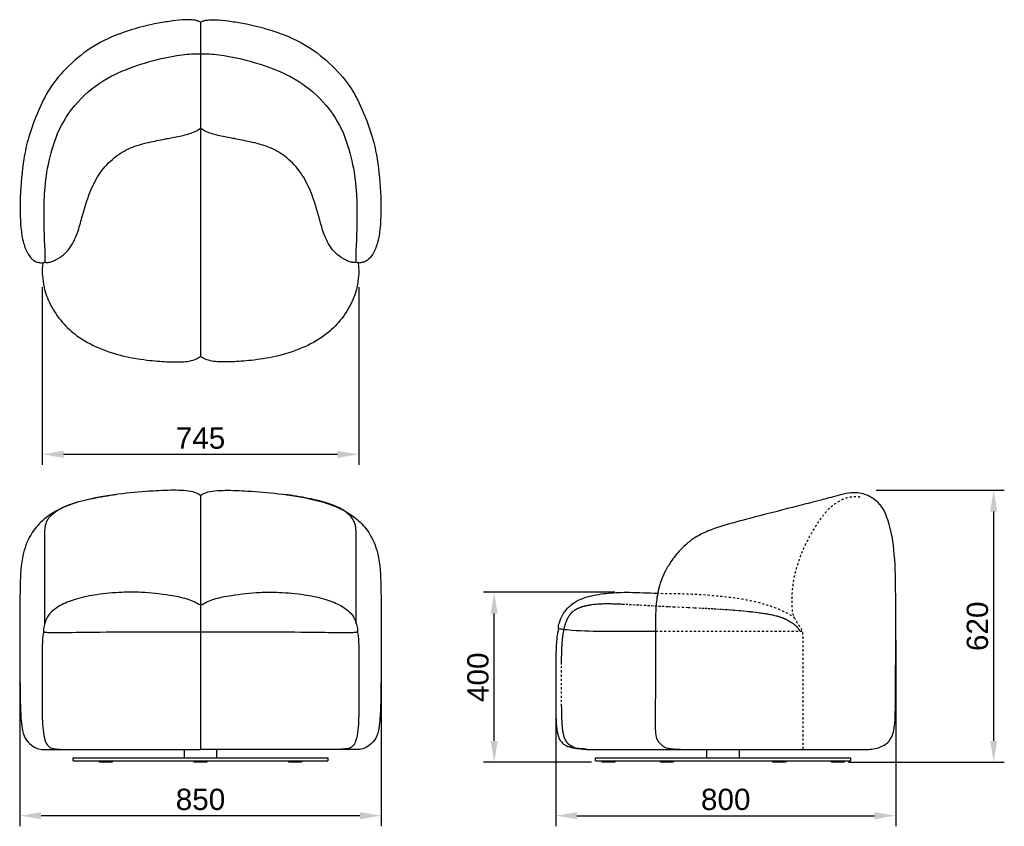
# Model space of a CAD drawing. Header units: millimetres. Extents: x 5603 to 7921, y -191 to 1708.
import ezdxf

# ---------------------------------------------------------------- set-up
doc = ezdxf.new("R2010")
doc.units = ezdxf.units.MM
doc.linetypes.add('Dashed', pattern=[10, 5, -5])
for name, color, linetype, true_color in [('CAD$图层 03 - 复制', 7, 'Continuous', 0xffffff), ('CAD$实线 - 复制', 7, 'Continuous', 0x000000), ('CAD$破线 - 复制', 7, 'Continuous', 0xbf3f3f), ('CAD$虚线 - 复制', 7, 'Dashed', 0xbf3f3f)]:
    doc.layers.add(name, color=color, linetype=linetype, true_color=true_color)
doc.styles.add('默认值', font='arial.ttf')
doc.dimstyles.new('默认值', dxfattribs={"dimscale": 50, "dimtxt": 1, "dimasz": 1, "dimexe": 0.5, "dimexo": 0.5, "dimgap": 0.25, "dimtad": 1, "dimtoh": 1, "dimdec": 0, "dimzin": 1, "dimdsep": 46, "dimtxsty": '默认值', "dimcen": 0.5, "dimazin": 1, "dimtfac": 1, "dimtdec": 4, "dimtix": 1, "dimtofl": 0, "dimtmove": 1, "dimatfit": 3, "dimfxl": 1, "dimtolj": 1, "dimtzin": 1, "dimarcsym": 0})

# ---------------------------------------------------------------- blocks, each defined once
blk = doc.blocks.new('*D1')
at = {"layer": 'CAD$图层 03 - 复制', "color": 0, "lineweight": -2, "transparency": 16777216}
for p, q in [((7619.3, 600.1), (7920.9, 600.1)), ((7895.9, 10), (7895.9, 550.1)), ((7553.9, -40), (7920.9, -40))]:
    blk.add_line(p, q, dxfattribs=at)
at = {"layer": 'CAD$图层 03 - 复制', "color": 0, "transparency": 16777216}
for points in [[(7887.5, 550.1), (7904.2, 550.1), (7895.9, 600.1)], [(7887.5, 10), (7904.2, 10), (7895.9, -40)]]:
    blk.add_solid(points, dxfattribs=at)
at = {"layer": 'Defpoints', "color": 0, "transparency": 16777216}
for p in [(7594.3, 600.1), (7895.9, 600.1), (7528.9, -40)]:
    blk.add_point(p, dxfattribs=at)
at = {"layer": 'CAD$图层 03 - 复制', "color": 0, "transparency": 16777216, "insert": (7857.8, 280), "char_height": 50, "attachment_point": 5, "rotation": 90, "style": '默认值'}
blk.add_mtext('\\A1;620', dxfattribs=at)
blk = doc.blocks.new('*D2')
at = {"layer": 'CAD$图层 03 - 复制', "color": 0, "lineweight": -2, "transparency": 16777216}
for p, q in [((5603.6, 197.4), (5603.6, -190.8)), ((6454, 197.4), (6454, -190.8)), ((6404, -165.8), (5653.6, -165.8))]:
    blk.add_line(p, q, dxfattribs=at)
at = {"layer": 'CAD$图层 03 - 复制', "color": 0, "transparency": 16777216}
for points in [[(5653.6, -157.5), (5653.6, -174.2), (5603.6, -165.8)], [(6404, -157.5), (6404, -174.2), (6454, -165.8)]]:
    blk.add_solid(points, dxfattribs=at)
at = {"layer": 'Defpoints', "color": 0, "transparency": 16777216}
for p in [(5603.6, 222.4), (6454, 222.4), (5603.6, -165.8)]:
    blk.add_point(p, dxfattribs=at)
at = {"layer": 'CAD$图层 03 - 复制', "color": 0, "transparency": 16777216, "insert": (6028.8, -127.8), "char_height": 50, "attachment_point": 5, "style": '默认值'}
blk.add_mtext('\\A1;850', dxfattribs=at)
blk = doc.blocks.new('*D3')
at = {"layer": 'CAD$图层 03 - 复制', "color": 0, "lineweight": -2, "transparency": 16777216}
for p, q in [((5656.4, 1078.1), (5656.4, 659.8)), ((6401.2, 1078.1), (6401.2, 659.8)), ((5706.4, 684.8), (6351.2, 684.8))]:
    blk.add_line(p, q, dxfattribs=at)
at = {"layer": 'CAD$图层 03 - 复制', "color": 0, "transparency": 16777216}
for points in [[(5706.4, 693.1), (5706.4, 676.4), (5656.4, 684.8)], [(6351.2, 693.1), (6351.2, 676.4), (6401.2, 684.8)]]:
    blk.add_solid(points, dxfattribs=at)
at = {"layer": 'Defpoints', "color": 0, "transparency": 16777216}
for p in [(5656.4, 1103.1), (6401.2, 1103.1), (6401.2, 684.8)]:
    blk.add_point(p, dxfattribs=at)
at = {"layer": 'CAD$图层 03 - 复制', "color": 0, "transparency": 16777216, "insert": (6028.8, 722.7), "char_height": 50, "attachment_point": 5, "style": '默认值'}
blk.add_mtext('\\A1;745', dxfattribs=at)
blk = doc.blocks.new('*D4')
at = {"layer": 'CAD$图层 03 - 复制', "color": 0, "lineweight": -2, "transparency": 16777216}
for p, q in [((7665.3, 248.3), (7665.3, -190.8)), ((6864.9, 119.9), (6864.9, -190.8)), ((6914.9, -165.8), (7615.3, -165.8))]:
    blk.add_line(p, q, dxfattribs=at)
at = {"layer": 'CAD$图层 03 - 复制', "color": 0, "transparency": 16777216}
for points in [[(6914.9, -157.5), (6914.9, -174.2), (6864.9, -165.8)], [(7615.3, -157.5), (7615.3, -174.2), (7665.3, -165.8)]]:
    blk.add_solid(points, dxfattribs=at)
at = {"layer": 'Defpoints', "color": 0, "transparency": 16777216}
for p in [(7665.3, 273.3), (6864.9, 144.9), (7665.3, -165.8)]:
    blk.add_point(p, dxfattribs=at)
at = {"layer": 'CAD$图层 03 - 复制', "color": 0, "transparency": 16777216, "insert": (7265.1, -127.8), "char_height": 50, "attachment_point": 5, "style": '默认值'}
blk.add_mtext('\\A1;800', dxfattribs=at)
blk = doc.blocks.new('*D5')
at = {"layer": 'CAD$图层 03 - 复制', "color": 0, "lineweight": -2, "transparency": 16777216}
for p, q in [((7003.9, 360), (6695.2, 360)), ((6720.2, 10), (6720.2, 310)), ((6948.9, -40), (6695.2, -40))]:
    blk.add_line(p, q, dxfattribs=at)
at = {"layer": 'CAD$图层 03 - 复制', "color": 0, "transparency": 16777216}
for points in [[(6711.8, 310), (6728.5, 310), (6720.2, 360)], [(6711.8, 10), (6728.5, 10), (6720.2, -40)]]:
    blk.add_solid(points, dxfattribs=at)
at = {"layer": 'Defpoints', "color": 0, "transparency": 16777216}
for p in [(6720.2, 360), (7028.9, 360), (6973.9, -40)]:
    blk.add_point(p, dxfattribs=at)
at = {"layer": 'CAD$图层 03 - 复制', "color": 0, "transparency": 16777216, "insert": (6682.1, 160), "char_height": 50, "attachment_point": 5, "rotation": 90, "style": '默认值'}
blk.add_mtext('\\A1;400', dxfattribs=at)

msp = doc.modelspace()

# ---------------------------------------------------------------- linework, layer by layer
at = {"layer": 'CAD$实线 - 复制', "color": 0, "lineweight": -3}
for p, q in [((5990.8, -30), (5990.8, -10)), ((6066.8, -10), (6066.8, -30)), ((7220.9, -30), (7220.9, -10)), ((7296.9, -10), (7296.9, -30)), ((5728.8, -30), (6328.8, -30)), ((5728.8, -37), (5728.8, -30)), ((5728.8, -37), (6328.8, -37)), ((5791, -40), (5791, -37)), ((5821, -40), (5791, -40)), ((5821, -37), (5821, -40)), ((6013.8, -40), (6013.8, -37)), ((6043.8, -40), (6013.8, -40)), ((6043.8, -37), (6043.8, -40)), ((6236.6, -40), (6236.6, -37)), ((6266.6, -40), (6236.6, -40)), ((6266.6, -37), (6266.6, -40)), ((6328.8, -30), (6328.8, -37)), ((6958.9, -37), (6958.9, -30)), ((6958.9, -30), (7258.9, -30)), ((6958.9, -37), (7258.9, -37)), ((6973.9, -40), (6973.9, -37)), ((6988.9, -40), (6973.9, -40)), ((7003.9, -40), (6988.9, -40)), ((7003.9, -37), (7003.9, -40)), ((7111.5, -40), (7111.5, -37)), ((7126.5, -40), (7111.5, -40)), ((7141.5, -40), (7126.5, -40)), ((7141.5, -37), (7141.5, -40)), ((7258.9, -30), (7558.9, -30)), ((7258.9, -37), (7558.9, -37)), ((7376.4, -40), (7376.4, -37)), ((7391.4, -40), (7376.4, -40)), ((7406.4, -40), (7391.4, -40)), ((7406.4, -37), (7406.4, -40)), ((7513.9, -40), (7513.9, -37)), ((7528.9, -40), (7513.9, -40)), ((7543.9, -40), (7528.9, -40)), ((7543.9, -37), (7543.9, -40)), ((7558.9, -30), (7558.9, -37))]:
    msp.add_line(p, q, dxfattribs=at)
at = {"layer": 'CAD$实线 - 复制', "color": 0}
for points, knots in [([(6028.8, 1702.2), (6026.7, 1703.3), (6022.1, 1705.2), (6013.8, 1707.2), (6001.8, 1708.1), (5982.1, 1707.2), (5954.2, 1703.9), (5914.6, 1697.1), (5859.1, 1683.3), (5792.8, 1657.9), (5730.5, 1613.8), (5679.3, 1558.1), (5651.6, 1506.4), (5624.3, 1437), (5610.9, 1374.6), (5603.3, 1297.2), (5604, 1229.7), (5610.3, 1184.6), (5621, 1157.9), (5632.6, 1142.9), (5643.4, 1137.3), (5651.3, 1135.7), (5657.2, 1135.4), (5660.9, 1136.3), (5662.2, 1137.3), (5662.6, 1137.6), (5662.7, 1137.7), (5662.8, 1137.6), (5663.3, 1137.4), (5664.2, 1136.8), (5665.9, 1136.3), (5668.5, 1136.2), (5672.3, 1136.8), (5679.1, 1138.5), (5691, 1143.7), (5706.9, 1153.8), (5727.1, 1176.1), (5740.9, 1208.4), (5753.5, 1256.5), (5768, 1305.7), (5794.9, 1353.8), (5828.4, 1387.7), (5868.1, 1409.6), (5910.3, 1420.3), (5941.4, 1426.5), (5969.6, 1431.8), (5990.2, 1435.6), (6008.3, 1441.3), (6019.2, 1446.3), (6025.3, 1450), (6028.8, 1452.4)], [0, 0, 0, 0, 6.954746, 14.961865, 25.437195, 43.180781, 74.061225, 109.572913, 163.601384, 245.595416, 320.959789, 398.922516, 476.683615, 566.393394, 632.086862, 725.313408, 797.585761, 835.311594, 864.360414, 884.562081, 894.336781, 902.195538, 908.428657, 912.006518, 913.307847, 913.434188, 913.528639, 913.618267, 913.733335, 915.347116, 916.767944, 918.839749, 923.13693, 928.490203, 939.804458, 962.194076, 984.024211, 1029.100221, 1065.892599, 1133.319991, 1182.285218, 1229.883896, 1274.05213, 1316.919241, 1354.883439, 1369.294156, 1402.853495, 1417.617363, 1426.148207, 1438.855971, 1438.855971, 1438.855971, 1438.855971]), ([(6028.8, 1702.2), (6030.9, 1703.3), (6035.5, 1705.2), (6043.8, 1707.2), (6055.8, 1708.1), (6075.6, 1707.2), (6103.4, 1703.9), (6143, 1697.1), (6198.5, 1683.3), (6264.8, 1657.9), (6327.1, 1613.8), (6378.3, 1558.1), (6406, 1506.4), (6433.3, 1437), (6446.8, 1374.6), (6454.3, 1297.2), (6453.6, 1229.7), (6447.3, 1184.6), (6436.6, 1157.9), (6425, 1142.9), (6414.2, 1137.3), (6406.3, 1135.7), (6400.4, 1135.4), (6396.7, 1136.3), (6395.4, 1137.3), (6395, 1137.6), (6394.9, 1137.7), (6394.8, 1137.6), (6394.3, 1137.4), (6393.4, 1136.8), (6391.8, 1136.3), (6389.1, 1136.2), (6385.3, 1136.8), (6378.5, 1138.5), (6366.6, 1143.7), (6350.7, 1153.8), (6330.5, 1176.1), (6316.8, 1208.4), (6304.1, 1256.5), (6289.6, 1305.7), (6262.7, 1353.8), (6229.2, 1387.7), (6189.5, 1409.6), (6147.3, 1420.3), (6116.2, 1426.5), (6088, 1431.8), (6067.4, 1435.6), (6049.3, 1441.3), (6038.4, 1446.3), (6032.3, 1450), (6028.8, 1452.4)], [0, 0, 0, 0, 6.954746, 14.961865, 25.437195, 43.180781, 74.061225, 109.572913, 163.601384, 245.595416, 320.959789, 398.922516, 476.683615, 566.393394, 632.086862, 725.313408, 797.585761, 835.311594, 864.360414, 884.562081, 894.336781, 902.195538, 908.428657, 912.006518, 913.307847, 913.434188, 913.528639, 913.618267, 913.733335, 915.347116, 916.767944, 918.839749, 923.13693, 928.490203, 939.804458, 962.194076, 984.024211, 1029.100221, 1065.892599, 1133.319991, 1182.285218, 1229.883896, 1274.05213, 1316.919241, 1354.883439, 1369.294156, 1402.853495, 1417.617363, 1426.148207, 1438.855971, 1438.855971, 1438.855971, 1438.855971]), ([(5658.5, 1136.2), (5657.3, 1132.8), (5655.9, 1118.8), (5656.8, 1100.9), (5659.9, 1075.3), (5674.2, 1035.3), (5701.6, 995), (5740.1, 959.7), (5791.2, 932.6), (5849.5, 914.2), (5905.8, 905.7), (5950.6, 902.5), (5980.7, 901.8), (6002, 903.4), (6016.6, 908.3), (6025.7, 912.5), (6028.8, 914.8)], [0, 0, 0, 0, 11.79118, 31.789688, 68.327518, 114.881033, 171.211141, 222.157821, 286.851925, 358.841265, 420.14928, 469.679161, 501.748165, 522.48051, 538.627998, 551.413822, 551.413822, 551.413822, 551.413822]), ([(6399.1, 1136.2), (6400.3, 1132.8), (6401.7, 1118.8), (6400.8, 1100.9), (6397.7, 1075.3), (6383.4, 1035.3), (6356, 995), (6317.5, 959.7), (6266.4, 932.6), (6208.1, 914.2), (6151.8, 905.7), (6107, 902.5), (6076.9, 901.8), (6055.6, 903.4), (6041, 908.3), (6031.9, 912.5), (6028.8, 914.8)], [0, 0, 0, 0, 11.79118, 31.789688, 68.327518, 114.881033, 171.211141, 222.157821, 286.851925, 358.841265, 420.14928, 469.679161, 501.748165, 522.48051, 538.627998, 551.413822, 551.413822, 551.413822, 551.413822]), ([(6028.8, 588.1), (6024.9, 590.6), (6014.2, 596.3), (5994.3, 599.4), (5961.2, 600.6), (5911.3, 598.5), (5841.8, 592.7), (5771.2, 581.3), (5714.4, 565.5), (5667.6, 540.6), (5631.6, 503.9), (5608, 452.3), (5603.5, 378.6), (5603.8, 295), (5603, 211.3), (5604.1, 141.4), (5604.5, 91.1), (5606.6, 57.7), (5609.3, 33.8), (5617.2, 11.4), (5634.1, -3.4), (5648, -9.8), (5665.7, -10), (5791.8, -10), (5913.9, -10), (6028.8, -10)], [0, 0, 0, 0, 13.895849, 36.046748, 59.503892, 113.531577, 185.550002, 268.598145, 327.920579, 385.199792, 424.731478, 476.712479, 551.335031, 646.538131, 727.949375, 802.126372, 856.510116, 878.714398, 902.872964, 928.163556, 950.043157, 972.710352, 984.718833, 1006.112462, 1350.908984, 1350.908984, 1350.908984, 1350.908984]), ([(6028.8, 588.1), (6032.7, 590.6), (6043.4, 596.3), (6063.3, 599.4), (6096.4, 600.6), (6146.3, 598.5), (6215.8, 592.7), (6286.4, 581.3), (6343.2, 565.5), (6390, 540.6), (6426, 503.9), (6449.6, 452.3), (6454.1, 378.6), (6453.8, 295), (6454.6, 211.3), (6453.5, 141.4), (6453.1, 91.1), (6451, 57.7), (6448.3, 33.8), (6440.4, 11.4), (6423.6, -3.4), (6409.6, -9.8), (6391.9, -10), (6265.8, -10), (6143.7, -10), (6028.8, -10)], [0, 0, 0, 0, 13.895849, 36.046748, 59.503892, 113.531577, 185.550002, 268.598145, 327.920579, 385.199792, 424.731478, 476.712479, 551.335031, 646.538131, 727.949375, 802.126372, 856.510116, 878.714398, 902.872964, 928.163556, 950.043157, 972.710352, 984.718833, 1006.112462, 1350.908984, 1350.908984, 1350.908984, 1350.908984]), ([(6952.2, -10), (7157.2, -10), (7386.9, -10), (7598.2, -10.2), (7624.3, -8.4), (7650.7, 7.1), (7663.2, 35.3), (7664.8, 87.6), (7665.2, 195), (7665.6, 320.4), (7664.5, 446.4), (7652.8, 519.4), (7632.6, 566.7), (7603.8, 586.8), (7581.4, 595.2), (7555.1, 594.4), (7520.9, 585.6), (7475, 573), (7444.2, 565.7), (7361.4, 544.3), (7284, 524.1), (7232.3, 509.4), (7189.5, 488.2), (7159.5, 462.8), (7136.8, 434.2), (7118.2, 402.5), (7107.2, 372.5), (7101.5, 337.8), (7099.7, 307.6), (7099.7, 271.7), (7099.7, 194.8), (7099.7, 121.8), (7099, 53.5), (7099.4, 35.9), (7100, 20.1), (7106.5, 7.7), (7115.8, -1.8), (7125.7, -6.7), (7139.1, -8.4), (7147.5, -9.3), (7156.2, -9.3), (7163.6, -10)], [0, 0, 0, 0, 672.678648, 687.643526, 719.787095, 749.423896, 776.276883, 822.598957, 905.533913, 1100.144078, 1197.825068, 1283.808486, 1332.318115, 1353.786879, 1387.282665, 1407.517473, 1429.274299, 1471.119011, 1550.283876, 1663.863802, 1727.43248, 1790.494392, 1824.489066, 1869.93657, 1907.105067, 1933.581355, 1979.931006, 2001.911402, 2038.96191, 2070.28518, 2109.854896, 2269.443092, 2289.413007, 2303.049825, 2322.53074, 2335.711877, 2349.948165, 2363.258513, 2370.194272, 2381.368464, 2388.708657, 2388.708657, 2388.708657, 2388.708657]), ([(6028.8, 329.5), (6018.9, 335.2), (5995.5, 346), (5948, 354.6), (5896.5, 360.5), (5839.1, 360.3), (5788.5, 355.7), (5739.4, 346.3), (5706.4, 333.7), (5686.4, 321.1), (5670.9, 308.4), (5662.3, 289.6), (5659.8, 277.8), (5659, 271.6), (5659.1, 269.1), (5659.5, 267.8), (5659.7, 267.3), (5659.8, 267.3)], [0, 0, 0, 0, 34.039485, 76.693839, 143.885084, 189.597876, 248.708639, 295.977049, 339.146713, 362.047683, 390.657239, 410.546865, 422.980139, 426.059651, 428.622701, 429.993428, 430.184462, 430.184462, 430.184462, 430.184462]), ([(6028.8, 329.5), (6038.7, 335.2), (6062.1, 346), (6109.6, 354.6), (6161.1, 360.5), (6218.5, 360.3), (6269.1, 355.7), (6318.2, 346.3), (6351.2, 333.7), (6371.2, 321.1), (6386.7, 308.4), (6395.3, 289.6), (6397.9, 277.8), (6398.6, 271.6), (6398.5, 269.1), (6398.1, 267.8), (6397.9, 267.3), (6397.8, 267.3)], [0, 0, 0, 0, 34.039485, 76.693839, 143.885084, 189.597876, 248.708639, 295.977049, 339.146713, 362.047683, 390.657239, 410.546865, 422.980139, 426.059651, 428.622701, 429.993428, 430.184462, 430.184462, 430.184462, 430.184462]), ([(6871.7, 275.1), (6871.6, 275.4), (6871.1, 276.5), (6871.2, 278.9), (6872, 283), (6875.1, 292.9), (6881.8, 310.8), (6903, 335.3), (6938.7, 350.8), (6987.1, 358.9), (7032.9, 360.7), (7076.1, 359.1), (7100.6, 357.7), (7102.6, 357.6)], [0, 0, 0, 0, 0.96238, 3.603559, 6.510127, 13.262585, 34.15297, 64.591582, 109.527841, 155.974016, 211.734863, 279.654121, 285.504811, 285.504811, 285.504811, 285.504811]), ([(5660, 267.3), (5658.5, 264.7), (5657, 254.6), (5656.3, 231.8), (5656, 200.5), (5656.1, 150.9), (5655.6, 92.3), (5656.7, 44.3), (5661.7, 12.6), (5668.6, -1.9), (5678.7, -7.4), (5688.6, -9.1), (5698.7, -9.7), (5712, -10), (5722.7, -9.8), (5817.3, -10), (5929.5, -10), (6028.8, -10)], [0, 0, 0, 0, 11.823786, 29.197711, 54.608227, 111.606542, 171.863143, 223.296237, 250.319891, 266.498134, 276.967701, 287.458075, 299.596075, 311.50971, 332.705317, 336.026044, 633.892337, 633.892337, 633.892337, 633.892337]), ([(6397.6, 267.3), (6399.1, 264.7), (6400.6, 254.6), (6401.3, 231.8), (6401.6, 200.5), (6401.5, 150.9), (6402, 92.3), (6400.9, 44.3), (6395.9, 12.6), (6389, -1.9), (6378.9, -7.4), (6369, -9.1), (6358.9, -9.7), (6345.6, -10), (6334.9, -9.8), (6240.3, -10), (6128.1, -10), (6028.8, -10)], [0, 0, 0, 0, 11.823786, 29.197711, 54.608227, 111.606542, 171.863143, 223.296237, 250.319891, 266.498134, 276.967701, 287.458075, 299.596075, 311.50971, 332.705317, 336.026044, 633.892337, 633.892337, 633.892337, 633.892337]), ([(6871.7, 275), (6867.9, 259.9), (6865.8, 235.6), (6865.1, 195.3), (6865.1, 140.8), (6865, 87.5), (6866.1, 46.4), (6869.4, 22.5), (6877.7, 6.7), (6890.3, -2.1), (6906.3, -7), (6924.9, -9.1), (6939.7, -9.8), (6952.2, -9.9)], [0, 0, 0, 0, 35.404217, 70.982666, 128.044501, 192.596486, 224.118787, 246.987147, 262.076681, 278.32194, 297.465442, 322.390192, 334.108384, 334.108384, 334.108384, 334.108384])]:
    msp.add_open_spline(points, degree=3, knots=knots, dxfattribs=at)
at = {"layer": 'CAD$破线 - 复制', "color": 0}
for p, q in [((6028.8, 1701.9), (6028.8, 915.1)), ((6028.8, 588.1), (6028.8, -10))]:
    msp.add_line(p, q, dxfattribs=at)
for points, knots in [([(5662.7, 1138.3), (5662.8, 1139.3), (5663.1, 1142), (5662.9, 1148.2), (5663.6, 1160.8), (5661.1, 1194), (5660.6, 1243.5), (5661.1, 1309.3), (5671.1, 1377.7), (5694.4, 1454.2), (5743.6, 1525.4), (5813.2, 1576), (5895.5, 1607), (5966.6, 1625), (6014.5, 1627.8), (6043.1, 1627.8), (6091, 1625), (6162.1, 1607), (6244.4, 1576), (6314.1, 1525.4), (6363.2, 1454.2), (6386.5, 1377.7), (6396.6, 1309.3), (6397, 1243.5), (6396.5, 1194), (6394, 1160.8), (6394.7, 1148.2), (6394.5, 1142), (6394.8, 1139.3), (6394.9, 1138.3)], [0, 0, 0, 0, 1.659057, 4.159057, 9.497172, 21.168755, 55.650197, 86.156027, 122.841282, 162.321114, 208.766035, 252.695005, 290.546444, 340.727789, 362.234672, 362.234672, 383.741556, 433.922901, 471.77434, 515.70331, 562.148231, 601.628063, 638.313318, 668.819148, 703.30059, 714.972173, 720.310288, 722.810288, 724.469345, 724.469345, 724.469345, 724.469345]), ([(5662.1, 285.9), (5662.1, 341.1), (5662.1, 393), (5662.1, 453.6), (5662.1, 490.9), (5662.6, 507.4), (5664.3, 520.3), (5671.3, 536.9), (5691.3, 554.1), (5719.7, 566.9), (5748.1, 575.4), (5784.9, 583.4), (5811.9, 587.9), (5830.3, 590.2)], [12.773869, 12.773869, 12.773869, 12.773869, 96.672622, 168.625895, 194.690599, 208.574068, 217.92039, 233.536692, 263.812981, 295.329478, 326.324243, 352.596607, 408.306144, 408.306144, 408.306144, 408.306144]), ([(6395.5, 285.9), (6395.5, 341.1), (6395.5, 393), (6395.5, 453.6), (6395.5, 490.9), (6395.1, 507.4), (6393.3, 520.3), (6386.3, 536.9), (6366.3, 554.1), (6337.9, 566.9), (6309.5, 575.4), (6272.7, 583.4), (6245.7, 587.9), (6227.3, 590.2)], [12.773869, 12.773869, 12.773869, 12.773869, 96.672622, 168.625895, 194.690599, 208.574068, 217.92039, 233.536692, 263.812981, 295.329478, 326.324243, 352.596607, 408.306144, 408.306144, 408.306144, 408.306144]), ([(5660.1, 267.3), (5660.4, 267), (5661, 266.6), (5664.8, 266), (5674.5, 265.3), (5708.6, 265.5), (5777.7, 266.3), (5876.3, 267.4), (5964.6, 267.1), (6014.7, 267), (6042.9, 267), (6093, 267.1), (6181.3, 267.4), (6279.9, 266.3), (6349, 265.5), (6383.1, 265.3), (6392.8, 266), (6396.6, 266.6), (6397.3, 267), (6397.5, 267.3)], [430.184462, 430.184462, 430.184462, 430.184462, 430.717361, 431.28314, 436.258075, 446.248096, 485.25278, 545.795853, 602.795854, 625.209409, 625.209409, 647.622964, 704.622965, 765.166039, 804.170723, 814.160743, 819.135678, 819.701458, 820.234357, 820.234357, 820.234357, 820.234357]), ([(7099.7, 267.8), (7024.8, 267.8), (6971.4, 267.8), (6924.9, 268.1), (6885.8, 272), (6874.9, 273.6), (6871.8, 274.4)], [53.930556, 53.930556, 53.930556, 53.930556, 116.80384, 214.085227, 238.090586, 247.650753, 247.650753, 247.650753, 247.650753])]:
    msp.add_open_spline(points, degree=3, knots=knots, dxfattribs=at)
at = {"layer": 'CAD$虚线 - 复制', "color": 0}
msp.add_line((7445.3, 267.8), (7099.7, 267.8), dxfattribs=at)
at = {"layer": 'CAD$虚线 - 复制', "color": 0, "lineweight": -3}
msp.add_line((6929.6, -8.9), (6933.4, -9.1), dxfattribs=at)
for points in [[(7439.8, 268.4), (7439.4, 269.2), (7439, 270), (7438.6, 270.8), (7438.2, 271.6), (7437.7, 272.4), (7437.2, 273.2), (7436.7, 273.9), (7436.2, 274.7), (7435.6, 275.4), (7435, 276.2), (7434.4, 276.9), (7433.8, 277.7), (7433.1, 278.4), (7432.4, 279.1), (7431.7, 279.8), (7431, 280.5), (7430.3, 281.2), (7429.5, 281.9), (7428.7, 282.5), (7427.8, 283.2), (7427, 283.8), (7426.1, 284.5), (7425.2, 285.1), (7424.3, 285.8), (7423.3, 286.4), (7422.4, 287), (7421.4, 287.6), (7420.4, 288.2), (7419.3, 288.8), (7418.2, 289.4), (7417.1, 290), (7416, 290.5), (7415.2, 291.1), (7414.3, 291.7), (7413.4, 292.3), (7412.5, 292.9), (7411.6, 293.4), (7410.6, 294), (7409.7, 294.5), (7408.7, 295.1), (7407.7, 295.6), (7406.7, 296.1), (7405.7, 296.6), (7404.6, 297.1), (7403.6, 297.5), (7402.5, 298), (7401.4, 298.5), (7400.3, 298.9), (7399.2, 299.3), (7398.1, 299.8), (7396.9, 300.2), (7395.8, 300.6), (7394.6, 301), (7393.4, 301.4), (7392.2, 301.8), (7391, 302.2), (7389.8, 302.5), (7388.6, 302.9), (7387.4, 303.2), (7386.1, 303.6), (7383.6, 304.2), (7381, 304.9), (7378.4, 305.5), (7375.7, 306.1), (7373.1, 306.7), (7370.3, 307.2), (7367.6, 307.7), (7364.8, 308.2), (7362, 308.7), (7359.2, 309.1), (7356.3, 309.6), (7353.4, 310), (7350.6, 310.4), (7347.6, 310.8), (7344.7, 311.2), (7341.8, 311.6), (7335.9, 312.3), (7329.9, 313), (7324, 313.7), (7318, 314.3), (7312, 314.9), (7305.9, 315.5), (7299.8, 316.1), (7293.6, 316.6), (7287.4, 317.1), (7281.1, 317.6), (7274.7, 318.1), (7268.3, 318.6), (7261.8, 319.1), (7255.2, 319.5), (7248.5, 319.9), (7241.7, 320.3), (7234.9, 320.7), (7227.9, 321.1), (7220.9, 321.5), (7213.8, 321.8), (7206.5, 322.2), (7191.7, 322.9), (7176.6, 323.6), (7145.1, 325.1), (7128.8, 325.8), (7120.5, 326.3), (7112.1, 326.7), (7103.6, 327.1), (7095, 327.6), (7086.3, 328.1), (7077.6, 328.6), (7060.3, 329.6), (7051.7, 330.1), (7043.2, 330.6), (7034.7, 331.1), (7026.5, 331.5), (7022.4, 331.6), (7018.3, 331.8), (7014.4, 332), (7010.4, 332.1), (7006.5, 332.2), (7002.7, 332.4), (6999, 332.4), (6995.3, 332.5), (6991.6, 332.6), (6988.1, 332.6), (6984.6, 332.6), (6981.2, 332.6), (6978.1, 332.5), (6975, 332.4), (6972, 332.2), (6969, 332.1), (6966, 331.9), (6963.1, 331.7), (6960.2, 331.4), (6957.4, 331.2), (6954.6, 330.9), (6951.8, 330.6), (6949.1, 330.2), (6946.5, 329.8), (6943.9, 329.4), (6942.6, 329.2), (6941.3, 329), (6940, 328.7), (6938.8, 328.5), (6937.5, 328.2), (6936.3, 328), (6935.1, 327.7), (6933.9, 327.4), (6932.7, 327.2), (6931.6, 326.9), (6930.4, 326.6), (6929.3, 326.3), (6928.1, 325.9), (6927, 325.6), (6925.9, 325.3), (6924.8, 324.9), (6923.8, 324.6), (6922.7, 324.2), (6921.7, 323.8), (6920.7, 323.4), (6919.6, 323), (6918.7, 322.6), (6917.7, 322.2), (6916.7, 321.8), (6915.8, 321.3), (6914.8, 320.9), (6913.9, 320.4), (6913, 319.9), (6912.2, 319.5), (6911.3, 319), (6910.5, 318.5), (6909.6, 317.9), (6908.8, 317.4), (6908, 316.9), (6907.3, 316.3), (6906.5, 315.8), (6905.8, 315.2), (6905.1, 314.6), (6904.4, 314), (6903.7, 313.4), (6903, 312.8), (6902.3, 312.1), (6901.7, 311.5), (6901, 310.8), (6900.4, 310.1), (6899.8, 309.4), (6899.2, 308.7), (6898.6, 307.9), (6898, 307.2), (6897.5, 306.4), (6896.9, 305.7), (6896.4, 304.9), (6895.9, 304.1), (6895.3, 303.3), (6894.8, 302.5), (6894.3, 301.7), (6893.9, 300.8), (6893.4, 300), (6892.9, 299.1), (6892.5, 298.2), (6892, 297.3), (6891.6, 296.5), (6891.2, 295.6), (6890.8, 294.6), (6890.4, 293.7), (6890, 292.8), (6889.6, 291.8), (6889.2, 290.9), (6888.8, 289.9), (6888.5, 289), (6888.1, 288), (6887.8, 287), (6887.5, 286), (6887.1, 285.1), (6886.5, 283), (6885.9, 281), (6885.4, 279), (6884.9, 276.9), (6884.4, 274.8), (6883.9, 272.7), (6883.5, 270.5), (6883, 268.4), (6882.7, 266.3), (6882.3, 264.1), (6881.9, 261.9), (6881.6, 259.7), (6881.3, 257.6), (6881, 255.4), (6880.7, 253.2), (6880.5, 251), (6880.3, 248.9), (6880, 246.7), (6879.8, 244.5), (6879.6, 242.3), (6879.5, 240.2), (6879.3, 238), (6879.2, 235.8), (6879, 233.6), (6878.9, 231.5), (6878.8, 229.3), (6878.7, 227.1), (6878.6, 225), (6878.4, 220.6), (6878.3, 216.3), (6878.2, 212), (6878.1, 207.7), (6878.1, 203.4), (6878.1, 199.2), (6878.1, 194.9), (6878, 186.4), (6878, 116.6), (6878.1, 107.1), (6878.1, 97.3), (6878.1, 92.4), (6878.2, 87.5), (6878.2, 82.6), (6878.3, 77.7), (6878.4, 72.9), (6878.6, 68.1), (6878.8, 63.4), (6878.9, 61), (6879, 58.7), (6879.1, 56.5), (6879.2, 54.2), (6879.4, 52), (6879.5, 49.8), (6879.7, 47.7), (6879.9, 45.5), (6880.1, 43.5), (6880.3, 41.4), (6880.5, 39.4), (6880.7, 37.4), (6881, 35.5), (6881.2, 33.6), (6881.5, 31.8), (6881.8, 30), (6882.2, 28.2), (6882.5, 26.5), (6882.9, 24.8), (6883.1, 23.9), (6883.3, 23.1), (6883.5, 22.3), (6883.8, 21.5), (6884, 20.7), (6884.3, 20), (6884.5, 19.2), (6884.8, 18.4), (6885.1, 17.7), (6885.3, 16.9), (6885.6, 16.2), (6885.9, 15.5), (6886.2, 14.8), (6886.6, 14.1), (6886.9, 13.4), (6887.3, 12.7), (6887.6, 12.1), (6888, 11.4), (6888.4, 10.8), (6888.8, 10.2), (6889.2, 9.5), (6889.6, 8.9), (6890, 8.3), (6890.5, 7.7), (6890.9, 7.1), (6891.4, 6.6), (6891.9, 6), (6892.4, 5.5), (6892.9, 4.9), (6893.4, 4.4), (6894, 3.9), (6894.5, 3.4), (6895.1, 2.9), (6895.7, 2.4), (6896.3, 1.9), (6896.9, 1.5), (6897.6, 1), (6898.2, 0.6), (6898.9, 0.2), (6899.6, -0.3), (6900.3, -0.7), (6901, -1.1), (6901.7, -1.5), (6902.5, -1.8), (6903.3, -2.2), (6904, -2.6), (6921, -9.9)], [(6937.2, -9.3), (6933.4, -9.1), (6929.5, -8.8), (6927.1, -8.7), (6925.7, -8.6), (6921.9, -8.2), (6918.3, -7.9), (6916.8, -7.7), (6914.9, -7.4), (6911.5, -6.9), (6908.3, -6.4), (6905.2, -5.8), (6902.2, -5.1), (6899.4, -4.4), (6896.7, -3.6), (6894.2, -2.8)]]:
    msp.add_lwpolyline(points, dxfattribs=at)
at = {"layer": 'CAD$虚线 - 复制', "color": 0}
for points, knots in [([(7581.6, 584.1), (7570.7, 585.2), (7551.8, 584.1), (7514.4, 567.3), (7479.1, 522.6), (7446.7, 463), (7433.3, 425.3), (7423.3, 387.1), (7419.9, 345.8), (7422, 298.3), (7441.2, 281.7), (7446.8, 262.6), (7446.8, 176.8), (7446.8, 110.8), (7446.8, 32.6), (7446.8, 5.2), (7446.8, -9.3)], [0, 0, 0, 0, 19.52115, 57.694577, 119.316462, 198.652667, 293.033001, 359.303882, 391.573061, 405.971888, 439.454744, 456.181039, 462.979708, 615.554916, 654.186968, 697.628774, 697.628774, 697.628774, 697.628774]), ([(7102.6, 357.6), (7128.3, 357.6), (7183.3, 356.9), (7273.2, 350.4), (7353.7, 336.6), (7406.8, 313.9), (7426, 301.4)], [285.504811, 285.504811, 285.504811, 285.504811, 362.851657, 450.748143, 557.48188, 605.792419, 605.792419, 605.792419, 605.792419])]:
    msp.add_open_spline(points, degree=3, knots=knots, dxfattribs=at)
at = {"layer": 'CAD$虚线 - 复制', "color": 0, "lineweight": -3}
msp.add_open_spline([(6894.4, -2.7), (6903.2, -6.1), (6915.2, -7.9), (6929.3, -8.8)], degree=3, dxfattribs=at)

# ---------------------------------------------------------------- dimensions: what is measured, and where the dimension line sits
at = {"layer": 'CAD$图层 03 - 复制', "color": 0}
for base, p1, p2, picture, middle in [((6401.2, 684.8), (5656.4, 1103.1), (6401.2, 1103.1), '*D3', (6028.8, 722.7)), ((7665.3, -165.8), (6864.9, 144.9), (7665.3, 273.3), '*D4', (7265.1, -127.8)), ((5603.6, -165.8), (6454, 222.4), (5603.6, 222.4), '*D2', (6028.8, -127.8))]:
    dim = msp.add_linear_dim(base=base, p1=p1, p2=p2, dimstyle='默认值', override={"dimscale": 50, "dimtxt": 1, "dimasz": 1, "dimexe": 0.5, "dimexo": 0.5, "dimgap": 0.25, "dimtad": 1, "dimtih": 0, "dimtoh": 0, "dimdec": 0, "dimlfac": 1, "dimzin": 1, "dimtxsty": '默认值', "dimsah": 0, "dimcen": 0.5, "dimadec": 2, "dimazin": 0, "dimtix": 0, "dimtmove": 0, "dimtzin": 1}, dxfattribs=at)
    dim.commit()
    dim.dimension.update_dxf_attribs({"geometry": picture, "text_midpoint": middle})
dim = msp.add_linear_dim(base=(7895.9, 600.1), p1=(7528.9, -40), p2=(7594.3, 600.1), angle=90, text='620', dimstyle='默认值', override={"dimscale": 50, "dimtxt": 1, "dimasz": 1, "dimexe": 0.5, "dimexo": 0.5, "dimgap": 0.25, "dimtad": 1, "dimtih": 0, "dimtoh": 0, "dimdec": 0, "dimlfac": 1, "dimzin": 1, "dimtxsty": '默认值', "dimsah": 0, "dimcen": 0.5, "dimadec": 2, "dimazin": 0, "dimtix": 0, "dimtmove": 0, "dimtzin": 1}, dxfattribs=at)
dim.commit()
dim.dimension.update_dxf_attribs({"geometry": '*D1', "text_midpoint": (7857.8, 280)})
dim = msp.add_linear_dim(base=(6720.2, 360), p1=(6973.9, -40), p2=(7028.9, 360), angle=90, dimstyle='默认值', override={"dimscale": 50, "dimtxt": 1, "dimasz": 1, "dimexe": 0.5, "dimexo": 0.5, "dimgap": 0.25, "dimtad": 1, "dimtih": 0, "dimtoh": 0, "dimdec": 0, "dimlfac": 1, "dimzin": 1, "dimtxsty": '默认值', "dimsah": 0, "dimcen": 0.5, "dimadec": 2, "dimazin": 0, "dimtix": 0, "dimtmove": 0, "dimtzin": 1}, dxfattribs=at)
dim.commit()
dim.dimension.update_dxf_attribs({"geometry": '*D5', "text_midpoint": (6682.1, 160)})

doc.saveas('drawing.dxf')
